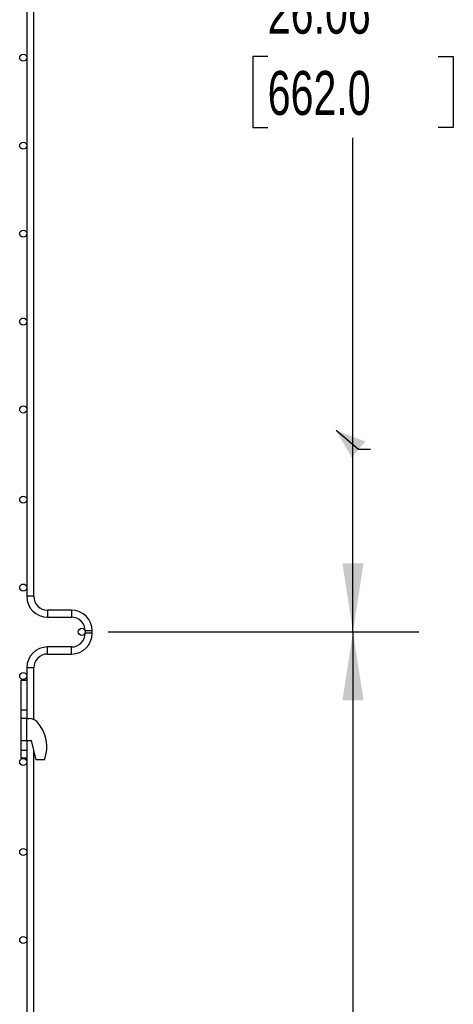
# Model space of a CAD drawing. Header units: inches. Extents: x 0.2 to 10.8, y 0.2 to 8.2.
# Tile 7 of 27: x 6.5 to 7.3, y 3.5 to 5.4. Entities that reach past the tile are written whole.
import ezdxf

# ---------------------------------------------------------------- set-up
doc = ezdxf.new("R2010")
doc.units = ezdxf.units.IN
doc.header["$MEASUREMENT"] = 0
doc.layers.add('DIMENSIONS', color=140, linetype='Continuous', lineweight=25)
doc.styles.add('SLDTEXTSTYLE0', font='TXT', dxfattribs={"width": 0.7})
doc.dimstyles.new('SLDDIMSTYLE0', dxfattribs={"dimtxt": 0.084961, "dimasz": 0.13, "dimexe": 0, "dimexo": 0.0625, "dimgap": 0.02124, "dimtad": 0, "dimtih": 1, "dimtoh": 1, "dimlfac": 12, "dimrnd": 1e-09, "dimzin": 12, "dimdsep": 46, "dimtxsty": 'SLDTEXTSTYLE0', "dimsah": 1, "dimcen": 0.09, "dimadec": 0, "dimazin": 3, "dimtfac": 1, "dimtofl": 0, "dimtmove": 0, "dimatfit": 3, "dimfxl": 0, "dimfrac": 2, "dimtolj": 1, "dimtzin": 12, "dimarcsym": 0})

# ---------------------------------------------------------------- blocks, each defined once
blk = doc.blocks.new('_D_8')
at = {"layer": 'DIMENSIONS'}
for p, q in [((6.668, 6.393), (7.257, 6.393)), ((7.132, 6.393), (7.132, 5.4656)), ((6.9704, 5.3116), (6.9419, 5.3116)), ((6.9419, 5.3116), (6.9419, 5.1766)), ((7.2936, 5.3116), (7.3221, 5.3116)), ((7.3221, 5.3116), (7.3221, 5.1766)), ((6.9419, 5.1766), (6.9704, 5.1766)), ((7.3221, 5.1766), (7.2936, 5.1766)), ((7.132, 4.221), (7.132, 5.1575)), ((6.668, 4.221), (7.257, 4.221))]:
    blk.add_line(p, q, dxfattribs=at)
for points in [[(7.132, 6.393), (7.112, 6.263), (7.152, 6.263)], [(7.132, 4.221), (7.152, 4.351), (7.112, 4.351)]]:
    blk.add_solid(points, dxfattribs=at)
at = {"layer": 'DIMENSIONS', "char_height": 0.08333, "attachment_point": 1, "style": 'SLDTEXTSTYLE0'}
for s, insert in [('26.06', (6.9704, 5.438)), ('662.0', (6.9704, 5.284))]:
    blk.add_mtext(s, dxfattribs=dict(at, insert=insert))
blk = doc.blocks.new('_D_9')
at = {"layer": 'DIMENSIONS'}
for p, q in [((6.668, 4.221), (7.257, 4.221)), ((7.132, 4.221), (7.132, 3.1987)), ((6.9704, 3.0446), (6.9419, 3.0446)), ((6.9419, 3.0446), (6.9419, 2.9096)), ((7.2936, 3.0446), (7.3221, 3.0446)), ((7.3221, 3.0446), (7.3221, 2.9096)), ((6.9419, 2.9096), (6.9704, 2.9096)), ((7.3221, 2.9096), (7.2936, 2.9096)), ((7.132, 1.7198), (7.132, 2.8906)), ((6.668, 1.7198), (7.257, 1.7198))]:
    blk.add_line(p, q, dxfattribs=at)
for points in [[(7.132, 4.221), (7.112, 4.091), (7.152, 4.091)], [(7.132, 1.7198), (7.152, 1.8498), (7.112, 1.8498)]]:
    blk.add_solid(points, dxfattribs=at)
at = {"layer": 'DIMENSIONS', "char_height": 0.08333, "attachment_point": 1, "style": 'SLDTEXTSTYLE0'}
for s, insert in [('30.01', (6.9704, 3.1711)), ('762.4', (6.9704, 3.017))]:
    blk.add_mtext(s, dxfattribs=dict(at, insert=insert))

msp = doc.modelspace()

# ---------------------------------------------------------------- linework, layer by layer
for p, q in [((6.51372, 6.32354), (6.51372, 4.28829)), ((6.52705, 4.28829), (6.52705, 6.32354)), ((6.52705, 4.28829), (6.51372, 4.28829)), ((6.59855, 4.26204), (6.5533, 4.26204)), ((6.5533, 4.26204), (6.5533, 4.24871)), ((6.59855, 4.26204), (6.59855, 4.24871)), ((6.5533, 4.24871), (6.59855, 4.24871)), ((6.62464, 4.22263), (6.62464, 4.21838)), ((6.63797, 4.22263), (6.62464, 4.22263)), ((6.63797, 4.21838), (6.62464, 4.21838)), ((6.63797, 4.21838), (6.63797, 4.22263)), ((6.59855, 4.19229), (6.5533, 4.19229)), ((6.5533, 4.17896), (6.5533, 4.19229)), ((6.59855, 4.17896), (6.59855, 4.19229)), ((6.5533, 4.17896), (6.59855, 4.17896)), ((6.51372, 4.15271), (6.51372, 4.12946)), ((6.52705, 4.15271), (6.51372, 4.15271)), ((6.52705, 4.05484), (6.52705, 4.15271)), ((6.50255, 4.12946), (6.50255, 4.07321)), ((6.50255, 4.12946), (6.51372, 4.12946)), ((6.51372, 4.12946), (6.51372, 4.07321)), ((6.50255, 4.07321), (6.51372, 4.07321)), ((6.50255, 4.07321), (6.50255, 4.05654)), ((6.51372, 4.07321), (6.51372, 4.05677)), ((6.51372, 4.05654), (6.50255, 4.05654)), ((6.50255, 4.05654), (6.50255, 4.01488)), ((6.51372, 4.05654), (6.5188, 4.05654)), ((6.51372, 4.01488), (6.51372, 4.05654)), ((6.50255, 4.01488), (6.51372, 4.01488)), ((6.50255, 4.01488), (6.50255, 3.99671)), ((6.51372, 4.01488), (6.52297, 4.01488)), ((6.51372, 4.01488), (6.51372, 3.99671)), ((6.53171, 3.97838), (6.52297, 4.01488)), ((6.50255, 3.99671), (6.51372, 3.99671)), ((6.50255, 3.99671), (6.50255, 3.98238)), ((6.51372, 3.99671), (6.51372, 3.98238)), ((6.52705, 1.78829), (6.52705, 3.99783)), ((6.50255, 3.98238), (6.51372, 3.98238)), ((6.51372, 3.98238), (6.51372, 1.78829)), ((6.54755, 3.97838), (6.53171, 3.97838))]:
    msp.add_line(p, q)
at = {"color": 7, "linetype": 'Continuous', "flags": 128}
msp.add_lwpolyline([(7.16528, 4.5667), (7.14232, 4.5667), (7.10038, 4.60234)], dxfattribs=at)
for centre in [(6.50705, 5.30909), (6.50705, 5.14242), (6.50705, 4.97576), (6.50705, 4.80909), (6.50705, 4.64242), (6.50705, 4.47159), (6.50705, 4.30492), (6.61797, 4.22099), (6.50705, 4.13706), (6.50705, 3.97456), (6.50705, 3.80372), (6.50705, 3.63706)]:
    msp.add_circle(centre, 0.00667)
for centre, radius, start, end in [((6.5533, 4.28829), 0.03958, 180, 270), ((6.5533, 4.28829), 0.02625, 180, 270), ((6.59855, 4.22263), 0.03942, 0, 90), ((6.59855, 4.22263), 0.02608, 0, 90), ((6.59855, 4.21838), 0.03942, 270, 0), ((6.59855, 4.21838), 0.02608, 270, 0), ((6.5533, 4.15271), 0.03958, 90, 180), ((6.5533, 4.15271), 0.02625, 90, 180), ((6.5188, 4.03571), 0.02083, 45.94832, 90), ((6.47964, 4.00254), 0.07208, 340.41164, 41.90027)]:
    msp.add_arc(centre, radius, start, end)
at = {"color": 7, "linetype": 'Continuous'}
msp.add_solid([(7.10038, 4.60234), (7.12954, 4.55131), (7.15544, 4.58179)], dxfattribs=at)

# ---------------------------------------------------------------- dimensions: what is measured, and where the dimension line sits
at = {"layer": 'DIMENSIONS'}
for base, p1, p2, picture, middle in [((7.13201, 4.22099), (6.61797, 6.39303), (6.61797, 4.22099), '_D_8', (7.13201, 5.3116)), ((7.13201, 1.71979), (6.61797, 4.22099), (6.61797, 1.71979), '_D_9', (7.13201, 3.04465))]:
    dim = msp.add_linear_dim(base=base, p1=p1, p2=p2, angle=90, dimstyle='SLDDIMSTYLE0', dxfattribs=at)
    dim.commit()
    dim.dimension.update_dxf_attribs({"geometry": picture, "text_midpoint": middle, "dimtype": 160})

doc.saveas('drawing.dxf')
